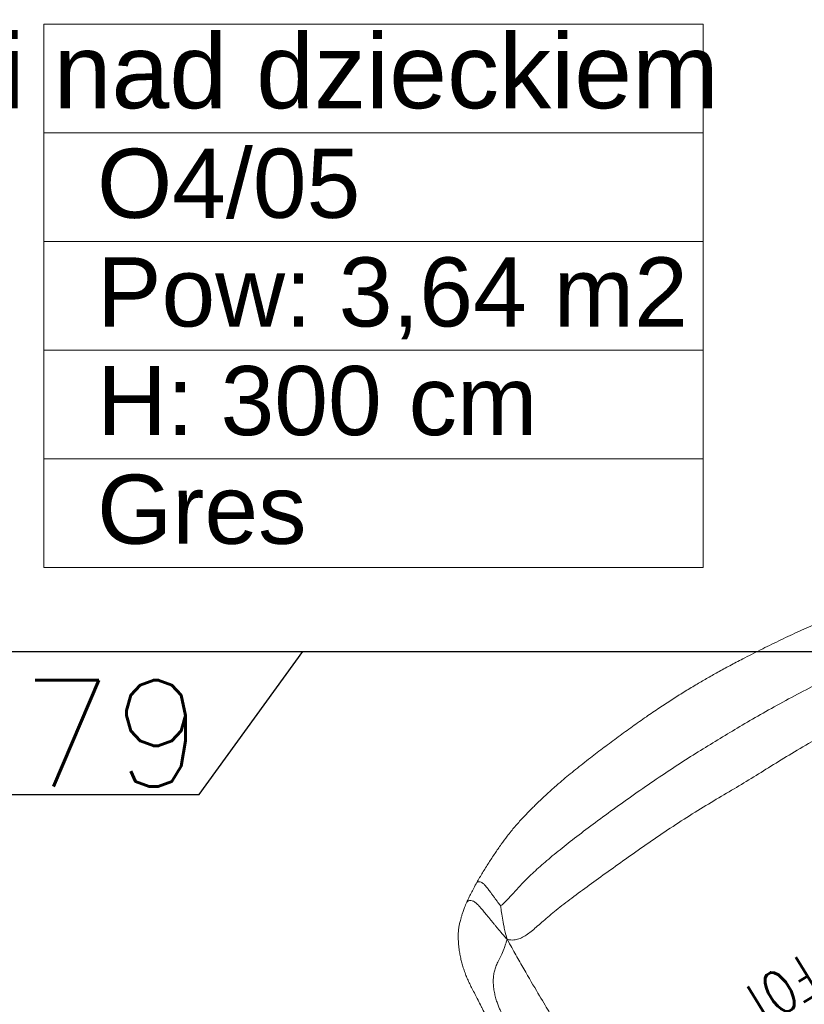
# Model space of a CAD drawing. Header units: metres. Extents: x 5541655 to 5610276, y 5589641 to 5627879.
# Tile 29 of 69: x 5604569 to 5604716, y 5625693 to 5625878. Entities that reach past the tile are written whole.
import ezdxf

# ---------------------------------------------------------------- set-up
doc = ezdxf.new("R2010")
doc.units = ezdxf.units.M
doc.header["$MEASUREMENT"] = 0
doc.layers.get('0').update_dxf_attribs({"linetype": 'CONTINUOUS', "lineweight": 18})
doc.layers.get('Defpoints').update_dxf_attribs({"linetype": 'CONTINUOUS'})
doc.layers.add('a___wymiary', color=7, linetype='CONTINUOUS', lineweight=18, true_color=0x000000)
doc.layers.add('MEBLE PKN', color=150, linetype='CONTINUOUS', lineweight=20)
doc.layers.add('WYMIARY WEW', color=251, linetype='CONTINUOUS', lineweight=13)
doc.styles.add('GENERATED_STYLE_2', font='arial.ttf')
doc.styles.add('JACEK_07', font='SIMPLEX.SHX', dxfattribs={"width": 0.7})
doc.styles.get("Standard").update_dxf_attribs({"font": 'simplex.shx'})
doc.dimstyles.new('1_50', dxfattribs={"dimtxt": 20, "dimasz": 5, "dimexe": 1.25, "dimexo": 0.625, "dimgap": 1.5, "dimtad": 1, "dimdec": 3, "dimlfac": 0.5, "dimrnd": 0.1, "dimdsep": 46, "dimtxsty": 'Standard', "dimblk": 'znacznik', "dimcen": 1.5, "dimse1": 1, "dimse2": 1, "dimclrd": 256, "dimclrt": 256, "dimazin": 0, "dimtfac": 1, "dimtdec": 3, "dimtmove": 0, "dimatfit": 3, "dimldrblk": 'znacznik', "dimfxl": 1, "dimarcsym": 0})

# ---------------------------------------------------------------- blocks, each defined once
blk = doc.blocks.new('Fotel_POZD-FOT')
at = {"linetype": 'Continuous', "lineweight": 15}
for points, knots in [([(25.561, -17.632), (25.497, -17.569), (25.368, -17.446), (25.097, -17.214), (24.583, -16.839), (23.711, -16.368), (22.349, -15.832), (20.746, -15.345), (18.975, -14.927), (17.049, -14.602), (14.979, -14.396), (12.728, -14.229), (10.257, -14.024), (7.712, -13.823), (5.238, -13.666), (3.059, -13.563), (1.4, -13.522), (0, -13.516), (-1.4, -13.522), (-3.059, -13.563), (-5.238, -13.666), (-7.712, -13.823), (-10.257, -14.024), (-12.728, -14.229), (-14.979, -14.396), (-17.049, -14.602), (-18.975, -14.927), (-20.746, -15.345), (-22.349, -15.832), (-23.711, -16.368), (-24.583, -16.839), (-25.097, -17.214), (-25.368, -17.446), (-25.497, -17.569), (-25.561, -17.632)], [0, 0, 0, 0, 0.25, 0.5, 1, 2, 3, 4, 5, 6, 7, 8, 9, 10, 11, 12, 13, 14, 15, 16, 17, 18, 19, 20, 21, 22, 23, 24, 25, 26, 27, 27.5, 27.75, 28, 28, 28, 28]), ([(25.768, -19.19), (25.847, -19.75), (26.011, -20.902), (26.164, -22.269), (26.265, -23.515), (26.354, -24.882), (26.449, -26.361), (26.567, -27.945), (26.696, -29.606), (26.821, -31.313), (26.92, -33.028), (26.972, -34.708), (27.003, -36.346), (27.04, -37.931), (27.072, -39.475), (27.091, -40.991), (27.079, -42.898), (27.031, -45.165), (26.983, -46.914), (26.951, -47.959), (26.93, -48.517), (26.916, -48.869)], [0, 0, 0, 0, 1, 2, 3, 4, 5, 6, 7, 8, 9, 10, 11, 12, 13, 14, 15, 16, 16.5, 16.75, 17, 17, 17, 17]), ([(28.351, -53.812), (28.493, -53.71), (28.762, -53.519), (29.086, -53.261), (29.348, -53.038), (29.562, -52.844), (29.737, -52.676), (29.881, -52.532), (30.001, -52.406), (30.123, -52.273), (30.242, -52.134), (30.358, -51.986), (30.468, -51.837), (30.581, -51.669), (30.708, -51.465), (30.846, -51.223), (30.99, -50.959), (31.128, -50.687), (31.248, -50.429), (31.351, -50.191), (31.439, -49.967), (31.522, -49.74), (31.622, -49.446), (31.736, -49.07), (31.856, -48.605), (31.959, -48.119), (32.039, -47.631), (32.095, -47.123), (32.136, -46.587), (32.176, -46.022), (32.22, -45.407), (32.263, -44.881), (32.298, -44.45), (32.325, -44.101), (32.356, -43.67), (32.383, -43.219), (32.407, -42.758), (32.428, -42.296), (32.448, -41.767), (32.467, -41.161), (32.486, -40.464), (32.495, -39.967), (32.5, -39.702)], [0, 0, 0, 0, 0.032059, 0.060161, 0.085054, 0.10708, 0.126226, 0.142346, 0.156428, 0.169516, 0.188022, 0.203974, 0.219152, 0.238072, 0.261659, 0.290109, 0.32277, 0.354053, 0.382911, 0.408527, 0.431123, 0.453671, 0.478255, 0.518461, 0.560347, 0.601066, 0.637845, 0.670763, 0.701924, 0.733106, 0.76373, 0.79383, 0.806007, 0.82116, 0.839438, 0.861055, 0.877606, 0.896194, 0.917209, 0.941134, 0.968519, 1, 1, 1, 1]), ([(31.023, -40), (31.027, -40.277), (31.032, -40.77), (31.032, -41.376), (31.026, -41.879), (31.016, -42.311), (31, -42.693), (30.976, -43.044), (30.945, -43.382), (30.906, -43.724), (30.846, -44.095), (30.75, -44.521), (30.616, -44.983), (30.439, -45.462), (30.225, -45.925), (29.981, -46.338), (29.711, -46.699), (29.424, -47.004), (29.085, -47.281), (28.662, -47.558), (28.19, -47.857), (27.786, -48.142), (27.427, -48.425), (27.177, -48.635), (27.025, -48.77), (26.916, -48.869)], [0, 0, 0, 0, 1, 2, 3, 4, 5, 6, 7, 8, 9, 10, 11, 12, 13, 14, 15, 16, 17, 18, 19, 20, 20.5, 20.75, 21, 21, 21, 21]), ([(26.916, -48.869), (26.816, -48.761), (26.654, -48.623), (26.345, -48.437), (25.794, -48.258), (24.922, -48.263), (23.684, -48.462), (22.21, -48.733), (20.453, -48.954), (18.477, -49.144), (16.343, -49.318), (14.087, -49.486), (11.742, -49.655), (9.32, -49.797), (6.831, -49.885), (4.402, -49.916), (2.155, -49.888), (0, -49.86), (-2.155, -49.888), (-4.402, -49.916), (-6.831, -49.885), (-9.32, -49.797), (-11.742, -49.655), (-14.087, -49.486), (-16.343, -49.318), (-18.477, -49.144), (-20.453, -48.954), (-22.21, -48.733), (-23.684, -48.462), (-24.922, -48.263), (-25.794, -48.258), (-26.345, -48.437), (-26.654, -48.623), (-26.816, -48.761), (-26.916, -48.869)], [0, 0, 0, 0, 0.25, 0.5, 1, 2, 3, 4, 5, 6, 7, 8, 9, 10, 11, 12, 13, 14, 15, 16, 17, 18, 19, 20, 21, 22, 23, 24, 25, 26, 27, 27.5, 27.75, 28, 28, 28, 28]), ([(26.916, -48.869), (26.84, -49.144), (26.721, -49.535), (26.504, -50.176), (26.254, -50.831), (26.028, -51.363), (25.876, -51.703), (25.818, -51.832), (25.802, -51.867)], [0, 0, 0, 0, 0.25, 0.5, 1, 1.5, 1.75, 2, 2, 2, 2]), ([(28.349, -53.81), (28.342, -53.816), (28.314, -53.838), (28.249, -53.856), (28.156, -53.854), (28.01, -53.806), (27.866, -53.702), (27.737, -53.55), (27.664, -53.395), (27.607, -53.206), (27.553, -52.971), (27.496, -52.659), (27.435, -52.257), (27.365, -51.764), (27.302, -51.313), (27.248, -50.933), (27.207, -50.645), (27.162, -50.342), (27.112, -50.022), (27.058, -49.679), (26.992, -49.292), (26.943, -49.02), (26.916, -48.869)], [0, 0, 0, 0, 0.005737, 0.022578, 0.040963, 0.061844, 0.109827, 0.136333, 0.169499, 0.20067, 0.242829, 0.29906, 0.372163, 0.462415, 0.568387, 0.61827, 0.670858, 0.726361, 0.785004, 0.847489, 0.915936, 1, 1, 1, 1]), ([(-25.802, -51.867), (-25.782, -51.868), (-25.708, -51.876), (-25.51, -51.905), (-25.072, -51.998), (-24.267, -52.234), (-23.092, -52.579), (-21.71, -52.928), (-20.121, -53.225), (-18.326, -53.485), (-16.326, -53.725), (-14.136, -53.946), (-11.766, -54.15), (-9.293, -54.329), (-6.792, -54.472), (-4.371, -54.567), (-2.139, -54.604), (0, -54.608), (2.139, -54.604), (4.371, -54.567), (6.792, -54.472), (9.293, -54.329), (11.766, -54.15), (14.136, -53.946), (16.326, -53.725), (18.326, -53.485), (20.121, -53.225), (21.71, -52.928), (23.092, -52.579), (24.267, -52.234), (25.072, -51.998), (25.51, -51.905), (25.708, -51.876), (25.782, -51.868), (25.802, -51.867)], [0, 0, 0, 0, 0.25, 0.5, 1, 2, 3, 4, 5, 6, 7, 8, 9, 10, 11, 12, 13, 14, 15, 16, 17, 18, 19, 20, 21, 22, 23, 24, 25, 26, 27, 27.5, 27.75, 28, 28, 28, 28]), ([(25.802, -51.867), (25.808, -51.924), (25.823, -52.062), (25.846, -52.292), (25.871, -52.562), (25.897, -52.846), (25.922, -53.131), (25.951, -53.451), (25.982, -53.776), (26.018, -54.084), (26.054, -54.308), (26.09, -54.466), (26.135, -54.603), (26.209, -54.73), (26.311, -54.835), (26.413, -54.903), (26.505, -54.934), (26.553, -54.914), (26.574, -54.906)], [0, 0, 0, 0, 0.049263, 0.119341, 0.198186, 0.280939, 0.363686, 0.443378, 0.555491, 0.643477, 0.708488, 0.749756, 0.781714, 0.832264, 0.88058, 0.92671, 0.967832, 1, 1, 1, 1]), ([(26.575, -54.908), (26.75, -54.808), (27.094, -54.613), (27.56, -54.331), (27.981, -54.064), (28.229, -53.895), (28.35, -53.812)], [0, 0, 0, 0, 0.263779, 0.518279, 0.763727, 1, 1, 1, 1]), ([(-26.574, -54.908), (-26.285, -55.065), (-25.715, -55.376), (-24.812, -55.832), (-23.93, -56.257), (-23.085, -56.644), (-22.194, -57.023), (-21.268, -57.377), (-20.315, -57.689), (-19.447, -57.937), (-18.658, -58.14), (-17.912, -58.317), (-17.018, -58.514), (-15.923, -58.732), (-14.605, -58.959), (-13.077, -59.18), (-11.355, -59.389), (-9.464, -59.584), (-7.576, -59.754), (-5.862, -59.885), (-4.356, -59.979), (-3.063, -60.041), (-1.841, -60.079), (-0.609, -60.098), (0.662, -60.098), (2.008, -60.076), (3.413, -60.027), (4.903, -59.948), (6.476, -59.841), (8.103, -59.708), (9.739, -59.557), (11.125, -59.412), (12.25, -59.28), (13.118, -59.17), (13.956, -59.053), (14.803, -58.923), (15.708, -58.769), (16.707, -58.579), (17.734, -58.359), (18.762, -58.116), (19.772, -57.85), (20.81, -57.534), (21.809, -57.177), (22.774, -56.78), (23.71, -56.36), (24.675, -55.899), (25.653, -55.409), (26.265, -55.076), (26.574, -54.908)], [0, 0, 0, 0, 0.020654, 0.040712, 0.059603, 0.077053, 0.093149, 0.113559, 0.13177, 0.148202, 0.16293, 0.176257, 0.189984, 0.212747, 0.23693, 0.26245, 0.296185, 0.330453, 0.364741, 0.398002, 0.422686, 0.445696, 0.467366, 0.488247, 0.511698, 0.535514, 0.560389, 0.587014, 0.6155, 0.644978, 0.67463, 0.703763, 0.719965, 0.735721, 0.750939, 0.765668, 0.782111, 0.800678, 0.820819, 0.839259, 0.858201, 0.877823, 0.898667, 0.916597, 0.935764, 0.956291, 0.977933, 1, 1, 1, 1])]:
    blk.add_open_spline(points, degree=3, knots=knots, dxfattribs=at)
at = {"color": 7, "insert": (0.882, -31.333), "char_height": 4, "width": 31, "attachment_point": 5, "style": 'JACEK_07'}
blk.add_mtext('POZD-FOT', dxfattribs=at)
blk = doc.blocks.new('znacznik')
at = {"layer": 'a___wymiary'}
for p, q in [((0, 1.394), (0, -1.394)), ((1.394, 0), (-1.394, 0))]:
    blk.add_line(p, q, dxfattribs=at)
at = {"layer": 'a___wymiary', "const_width": 0.2}
blk.add_lwpolyline([(0.876, 0.876), (-0.876, -0.876)], dxfattribs=at)
blk = doc.blocks.new('*D992')
at = {"layer": 'Defpoints', "color": 0}
for p in [(5604801.16, 5625825.87), (5604801.16, 5625759.68), (5604443.06, 5625730.86)]:
    blk.add_point(p, dxfattribs=at)
at = {"layer": 'WYMIARY WEW', "lineweight": -2}
for p, q in [((5604448.06, 5625759.68), (5604796.16, 5625759.68)), ((5604602.65, 5625732.78), (5604622.11, 5625759.68)), ((5604552.99, 5625732.78), (5604602.65, 5625732.78))]:
    blk.add_line(p, q, dxfattribs=at)
at = {"layer": 'WYMIARY WEW', "lineweight": -2, "xscale": 5, "yscale": 5, "zscale": 5, "rotation": 180}
blk.add_blockref('znacznik', (5604443.06, 5625759.68), dxfattribs=at)
at = {"layer": 'WYMIARY WEW', "lineweight": -2, "xscale": 5, "yscale": 5, "zscale": 5}
blk.add_blockref('znacznik', (5604801.16, 5625759.68), dxfattribs=at)
at = {"layer": 'WYMIARY WEW', "insert": (5604577.82, 5625744.28), "char_height": 20, "attachment_point": 5}
blk.add_mtext('179', dxfattribs=at)

msp = doc.modelspace()

# ---------------------------------------------------------------- linework, layer by layer
at = {"linetype": 'Continuous'}
msp.add_lwpolyline([(5604573.4612, 5625877.6053), (5604573.4612, 5625775.4625), (5604697.3584, 5625775.4625), (5604697.3584, 5625877.6053), (5604573.4612, 5625877.6053), (5604573.4612, 5625795.891), (5604697.3584, 5625795.891), (5604697.3584, 5625857.1767), (5604573.4612, 5625857.1767), (5604573.4612, 5625816.3196), (5604697.3584, 5625816.3196), (5604697.3584, 5625836.7482), (5604573.4612, 5625836.7482)], dxfattribs=at)

# ---------------------------------------------------------------- block references
at = {"layer": 'MEBLE PKN', "xscale": 2, "yscale": 2, "zscale": 2, "rotation": 211.2998849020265}
msp.add_blockref('Fotel_POZD-FOT', (5604757.2853, 5625649.9999), dxfattribs=at)

# ---------------------------------------------------------------- texts
at = {"linetype": 'Continuous', "attachment_point": 1, "style": 'GENERATED_STYLE_2'}
for s, insert, char_height in [('Pokój opieki nad dzieckiem', (5604464.4167, 5625875.8155), 14), ('O4/05', (5604583.4612, 5625854.2053), 13), ('Pow: 3,64 m2', (5604583.4612, 5625833.7767), 13), ('{H: 300 cm}', (5604583.4612, 5625813.3482), 13), ('{Gres}', (5604583.4612, 5625792.9196), 13)]:
    msp.add_mtext(s, dxfattribs=dict(at, insert=insert, char_height=char_height))

# ---------------------------------------------------------------- dimensions: what is measured, and where the dimension line sits
at = {"layer": 'WYMIARY WEW'}
dim = msp.add_linear_dim(base=(5604801.1597, 5625759.6838), p1=(5604443.0617, 5625730.8607), p2=(5604801.1597, 5625825.8671), dimstyle='1_50', override={"dimtmove": 1}, dxfattribs=at)
dim.commit()
dim.dimension.update_dxf_attribs({"geometry": '*D992', "text_midpoint": (5604601.1533, 5625732.7778), "dimtype": 160})

doc.saveas('drawing.dxf')
